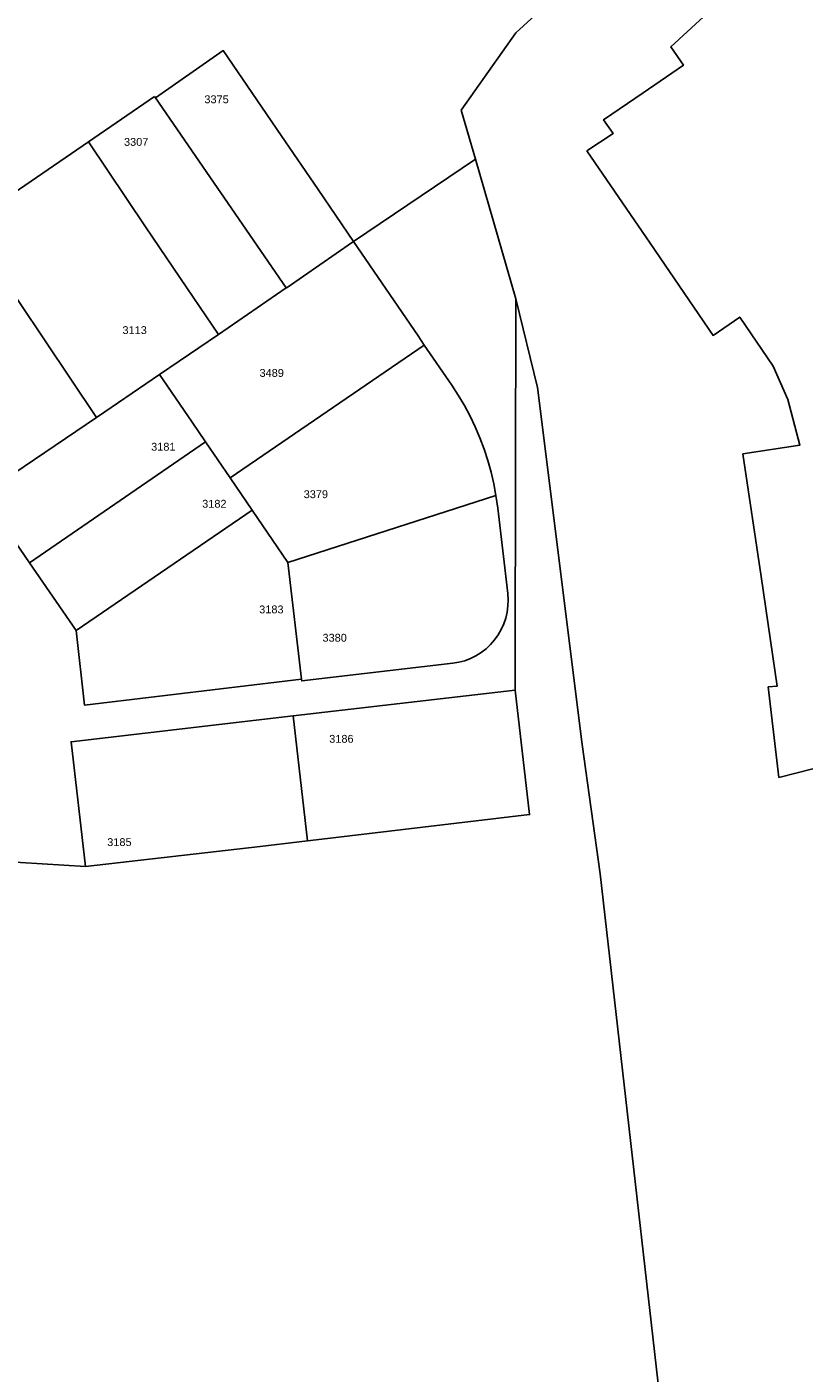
# Model space of a CAD drawing. Header units: metres. Extents: x 174165 to 174891, y 461922 to 462936.
# Tile 6 of 23: x 174269 to 174368, y 462225 to 462397. Entities that reach past the tile are written whole.
import ezdxf

# ---------------------------------------------------------------- set-up
doc = ezdxf.new("R2010")
doc.units = ezdxf.units.M
doc.layers.add('B-XX-KG-GRENS_PERCEEL-G', color=213, linetype='Continuous')
doc.layers.add('B-XX-KG-GRENS_PERCEEL-T20', color=213, linetype='Continuous')
doc.styles.add('NLCS-ISO-M500-T20', font='NLCS-ISO.ttf', dxfattribs={"height": 1})

msp = doc.modelspace()

# ---------------------------------------------------------------- linework, layer by layer
at = {"layer": 'B-XX-KG-GRENS_PERCEEL-G', "lineweight": -3, "flags": 128}
for points in [[(174363.52, 462425.22), (174359.33, 462421.41), (174347.32, 462410.64), (174331.1, 462395.81), (174324.13, 462385.93)], [(174365.53, 462407.51), (174350.86, 462393.99), (174352.48, 462391.65), (174347.37, 462388.15), (174342.3, 462384.7), (174343.52, 462382.95), (174340.17, 462380.74)], [(174310.42, 462369.18), (174305.9, 462375.8), (174301.18, 462382.72), (174293.8, 462393.53), (174285.15, 462387.52)], [(174285.05, 462387.67), (174276.6, 462381.89)], [(174285.15, 462387.52), (174285.05, 462387.67)], [(174301.84, 462363.26), (174285.15, 462387.52)], [(174324.13, 462385.93), (174325.99, 462379.68)], [(174276.6, 462381.89), (174261.15, 462371.31)], [(174276.6, 462381.89), (174283.87, 462371.05), (174289.17, 462363.26), (174293.18, 462357.35)], [(174340.17, 462380.74), (174348.23, 462368.97), (174356.26, 462357.22), (174359.66, 462359.56), (174363.92, 462353.29), (174365.81, 462349.05), (174367.34, 462343.23), (174360.08, 462342.1), (174362.38, 462326.49), (174364.44, 462312.51), (174363.31, 462312.4), (174364.66, 462300.85), (174375.34, 462303.58), (174374.96, 462304.99), (174390.37, 462308.93), (174389.38, 462312.81), (174393.89, 462313.77), (174394.29, 462311.04), (174405.67, 462313.14), (174405.6, 462313.53), (174411.46, 462314.61), (174408.3, 462331.77), (174405.11, 462349.07)], [(174325.99, 462379.68), (174310.42, 462369.18)], [(174331.12, 462361.86), (174325.99, 462379.68)], [(174277.63, 462346.73), (174261.15, 462371.31)], [(174301.84, 462363.26), (174301.97, 462363.34), (174310.29, 462369.1), (174310.42, 462369.18)], [(174319.44, 462355.99), (174318.64, 462357.16), (174310.42, 462369.18)], [(174293.18, 462357.35), (174301.84, 462363.26)], [(174331.01, 462312), (174331.02, 462316.34), (174331.12, 462361.86)], [(174354.09, 462180.97), (174352.27, 462197), (174341.87, 462288.55), (174339.57, 462305.07), (174333.87, 462350.58), (174331.12, 462361.86)], [(174293.18, 462357.35), (174285.67, 462352.22)], [(174294.67, 462339.06), (174319.44, 462355.99)], [(174319.44, 462355.99), (174322.94, 462350.87), (174323.77, 462349.59), (174324.55, 462348.27), (174325.27, 462346.93), (174325.93, 462345.55), (174326.53, 462344.14), (174327.07, 462342.71), (174327.54, 462341.26), (174327.95, 462339.79), (174328.3, 462338.3), (174328.58, 462336.8)], [(174277.63, 462346.73), (174278.69, 462347.46), (174285.67, 462352.22)], [(174285.67, 462352.22), (174289.83, 462346.14), (174291.55, 462343.63)], [(174263.11, 462336.92), (174277.63, 462346.73)], [(174291.55, 462343.63), (174269.11, 462328.2)], [(174294.67, 462339.06), (174291.55, 462343.63)], [(174297.49, 462334.93), (174294.67, 462339.06)], [(174269.11, 462328.2), (174263.11, 462336.92)], [(174328.58, 462336.8), (174302.05, 462328.26)], [(174303.79, 462313.39), (174303.81, 462313.16), (174323.06, 462315.41), (174323.83, 462315.54), (174324.59, 462315.74), (174325.33, 462316.02), (174326.03, 462316.37), (174326.7, 462316.79), (174327.32, 462317.27), (174327.89, 462317.8), (174328.41, 462318.39), (174328.86, 462319.03), (174329.26, 462319.71), (174329.58, 462320.43), (174329.83, 462321.17), (174330.01, 462321.94), (174330.11, 462322.72), (174330.13, 462323.5), (174330.08, 462324.29), (174328.8, 462335.17), (174328.7, 462335.99), (174328.58, 462336.8)], [(174275.05, 462319.57), (174297.49, 462334.93)], [(174297.49, 462334.93), (174302.05, 462328.26)], [(174269.11, 462328.2), (174275.05, 462319.57)], [(174302.05, 462328.26), (174303.79, 462313.39)], [(174303.79, 462313.39), (174276.11, 462310.06), (174275.05, 462319.57)], [(174331.01, 462312), (174302.7, 462308.7)], [(174304.56, 462292.77), (174305.64, 462292.91), (174332.86, 462296.11), (174331.01, 462312)], [(174302.7, 462308.7), (174274.39, 462305.4), (174276.24, 462289.51)], [(174304.56, 462292.77), (174302.7, 462308.7)], [(174276.24, 462289.51), (174298.51, 462292.06), (174303.47, 462292.63), (174304.56, 462292.77)], [(174248.58, 462291.2), (174276.24, 462289.51)]]:
    msp.add_lwpolyline(points, dxfattribs=at)

# ---------------------------------------------------------------- texts
at = {"layer": 'B-XX-KG-GRENS_PERCEEL-T20', "lineweight": -3, "char_height": 1, "width": 6, "attachment_point": 5, "style": 'NLCS-ISO-M500-T20'}
for s, insert in [('{\\fArial|b0|i0;3375}', (174292.95, 462387.31)), ('{\\fArial|b0|i0;3307}', (174282.7, 462381.88)), ('{\\fArial|b0|i0;3113}', (174282.5, 462357.88)), ('{\\fArial|b0|i0;3489}', (174299.98, 462352.42)), ('{\\fArial|b0|i0;3181}', (174286.16, 462343.01)), ('{\\fArial|b0|i0;3182}', (174292.67, 462335.74)), ('{\\fArial|b0|i0;3379}', (174305.61, 462336.96)), ('{\\fArial|b0|i0;3183}', (174299.94, 462322.27)), ('{\\fArial|b0|i0;3380}', (174308.01, 462318.66)), ('{\\fArial|b0|i0;3186}', (174308.87, 462305.77)), ('{\\fArial|b0|i0;3185}', (174280.56, 462292.6))]:
    msp.add_mtext(s, dxfattribs=dict(at, insert=insert))

doc.saveas('drawing.dxf')
